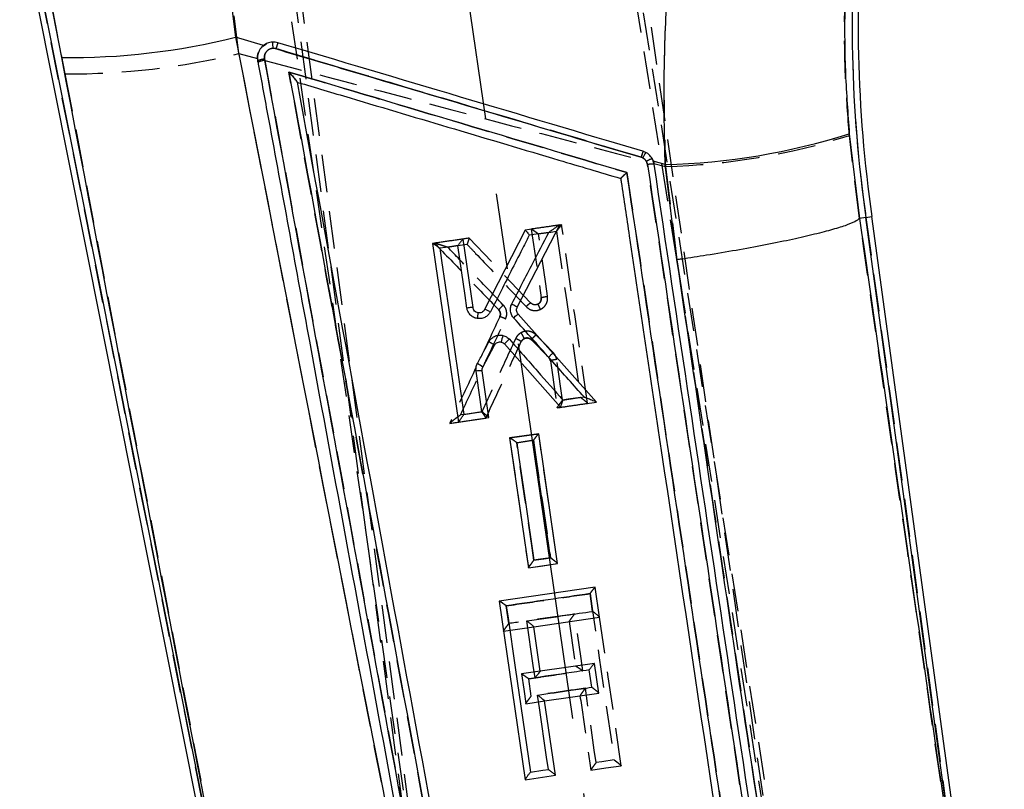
# Model space of a CAD drawing. Extents: x 50 to 498, y 43 to 374.
# Tile 22 of 26: x 91 to 135, y 299 to 333. Entities that reach past the tile are written whole.
import ezdxf

# ---------------------------------------------------------------- set-up
doc = ezdxf.new("R2010")
doc.units = 0
doc.header["$LTSCALE"] = 1.333333
doc.linetypes.add('CENTERX2', pattern=[20.32, 12.7, -2.54, 2.54, -2.54])
doc.linetypes.add('HIDDEN', pattern=[1.905, 1.27, -0.635])
doc.layers.get('0').update_dxf_attribs({"linetype": 'CONTINUOUS'})
doc.layers.add('FORMATO', color=179, linetype='CONTINUOUS')
doc.styles.add('SLDTEXTSTYLE0', font='TXT', dxfattribs={"width": 0.75})
doc.dimstyles.new('SLDDIMSTYLE1', dxfattribs={"dimtxt": 4.666667, "dimasz": 4.402667, "dimexe": 0, "dimexo": 0.0625, "dimgap": 1.166667, "dimtad": 1, "dimdec": 0, "dimrnd": 1e-09, "dimzin": 12, "dimtxsty": 'SLDTEXTSTYLE0', "dimsah": 1, "dimcen": 0.09, "dimazin": 3, "dimtfac": 1, "dimtdec": 0, "dimtofl": 0, "dimtmove": 0, "dimatfit": 3, "dimtolj": 1, "dimtzin": 12})

# ---------------------------------------------------------------- blocks, each defined once
blk = doc.blocks.new('_D_1')
at = {"layer": 'FORMATO'}
for p, q in [((105.887, 374.255), (62.291, 374.255)), ((63.624, 168.284), (63.624, 374.255)), ((99.888, 168.284), (62.291, 168.284))]:
    blk.add_line(p, q, dxfattribs=at)
for points in [[(63.624, 374.255), (62.947, 369.853), (64.301, 369.853)], [(63.624, 168.284), (64.301, 172.687), (62.947, 172.687)]]:
    blk.add_solid(points, dxfattribs=at)
at = {"layer": 'FORMATO', "insert": (57.608, 259.257), "char_height": 4.6667, "attachment_point": 1, "rotation": 90, "style": 'SLDTEXTSTYLE0'}
blk.add_mtext('206', dxfattribs=at)

msp = doc.modelspace()

# ---------------------------------------------------------------- linework, layer by layer
at = {"color": 7, "linetype": 'HIDDEN'}
for p, q in [((127.4271, 276.6114), (113.5553, 364.5643)), ((113.3346, 364.3717), (127.1442, 276.5702)), ((100.7895, 349.8082), (110.8277, 274.2008)), ((101.0475, 349.7905), (111.1107, 274.2419)), ((127.0803, 275.8648), (117.0197, 345.1429)), ((111.3701, 273.5833), (101.3095, 342.8615)), ((100.363, 331.6546), (99.8646, 335.4743)), ((101.7261, 283.1628), (91.5979, 334.0214)), ((91.933, 334.0851), (92.5841, 330.7472)), ((101.4289, 331.9891), (101.5958, 332.0958)), ((100.363, 331.6546), (101.1911, 331.436)), ((101.2154, 331.6459), (101.2417, 331.7117)), ((101.2138, 331.2698), (101.2024, 331.3319)), ((101.5075, 331.4112), (101.5191, 331.3494)), ((101.5191, 331.3494), (110.6406, 281.8206)), ((92.5841, 330.7472), (101.7261, 283.1628)), ((128.109, 324.2831), (127.6557, 327.9925)), ((118.6306, 326.6888), (118.5811, 326.8311)), ((125.0083, 283.8818), (118.6306, 326.6888)), ((118.839, 326.9556), (118.9256, 326.7065)), ((118.9196, 326.7412), (119.4292, 326.6058)), ((119.4292, 326.6058), (119.947, 322.4319)), ((128.1085, 324.2828), (128.109, 324.2831)), ((128.3968, 324.3236), (128.109, 324.2831)), ((128.3968, 324.3236), (133.5493, 286.5273)), ((113.4315, 323.8038), (113.4329, 323.804)), ((113.4315, 323.8038), (113.8772, 320.7365)), ((109.1085, 323.1765), (109.112, 323.177)), ((113.4025, 320.5061), (110.6595, 323.4016)), ((110.6595, 323.4016), (110.6595, 323.4015)), ((111.9755, 320.1918), (111.9754, 320.1919)), ((112.9872, 318.7779), (112.987, 318.7774)), ((113.4375, 318.8554), (114.2122, 318.0633)), ((113.4375, 318.8554), (113.4375, 318.8554)), ((112.2383, 318.6691), (112.2386, 318.6687)), ((114.2878, 317.9104), (114.5919, 315.8179)), ((114.833, 316.1589), (114.5693, 317.9749)), ((114.5919, 315.8174), (114.5919, 315.8179)), ((115.9509, 316.016), (115.9511, 316.0147)), ((112.4677, 314.4677), (112.4661, 314.4675)), ((112.4696, 314.468), (113.7655, 314.6561)), ((114.6092, 308.8499), (114.6095, 308.8485)), ((112.4296, 306.1696), (112.3147, 306.9615)), ((112.19, 305.8288), (113.5476, 306.0259)), ((115.1287, 306.2561), (115.4176, 304.267)), ((113.8369, 304.0375), (113.0003, 303.916)), ((113.431, 302.9274), (113.3186, 303.7024)), ((113.1919, 302.5866), (113.1918, 302.5871)), ((113.1919, 302.5866), (114.0299, 302.7083)), ((117.4521, 299.8136), (117.4523, 299.8125)), ((116.0931, 299.6151), (116.0931, 299.6156))]:
    msp.add_line(p, q, dxfattribs=at)
at = {"color": 7, "linetype": 'CONTINUOUS'}
for p, q in [((99.8359, 335.3408), (100.2093, 332.3893)), ((91.3315, 333.9708), (102.8456, 276.153)), ((91.5979, 334.0214), (101.6323, 283.6336)), ((92.4384, 331.4804), (91.9322, 334.0849)), ((101.4615, 332.0179), (100.2093, 332.3893)), ((101.8905, 331.8907), (102.023, 331.8741)), ((102.9775, 330.3721), (102.9777, 330.371)), ((127.6522, 328.0682), (128.1123, 324.2836)), ((118.3451, 327.018), (118.4156, 326.9896)), ((119.4188, 326.692), (118.8889, 326.8492)), ((118.9256, 326.7065), (118.8889, 326.8492)), ((119.9448, 322.4327), (119.4188, 326.692)), ((128.1123, 324.2836), (128.1118, 324.2832)), ((128.3968, 324.3236), (128.1123, 324.2836)), ((128.3968, 324.3236), (128.6653, 324.3614)), ((133.4976, 286.9064), (128.3968, 324.3236)), ((134.5818, 280.9601), (128.6653, 324.3614)), ((113.1547, 323.7639), (111.3486, 320.2078)), ((112.8061, 320.3124), (114.7057, 323.9893)), ((114.7057, 323.9893), (113.1547, 323.7639)), ((110.3828, 323.3611), (109.0238, 323.1636)), ((109.0238, 323.1636), (110.1828, 315.177)), ((110.828, 320.2937), (110.3828, 323.3611)), ((116.3461, 316.0726), (112.8451, 320.0024)), ((111.2672, 317.6356), (111.7846, 318.6154)), ((112.2386, 318.6687), (114.7324, 315.8381)), ((111.542, 315.3745), (111.2382, 317.4676)), ((114.7324, 315.8381), (116.3461, 316.0726)), ((110.1828, 315.177), (111.542, 315.3745)), ((113.766, 314.6563), (112.4667, 314.4674)), ((112.4667, 314.4674), (113.3095, 308.6597)), ((114.609, 308.8486), (113.766, 314.6563)), ((113.3095, 308.6597), (114.609, 308.8486)), ((116.2925, 307.799), (111.9945, 307.1748)), ((116.488, 306.4529), (116.2925, 307.799)), ((116.1737, 306.7138), (116.0588, 307.5057)), ((111.9945, 307.1748), (113.1543, 299.1883)), ((113.5492, 306.0262), (116.488, 306.4529)), ((113.8379, 304.0376), (113.5492, 306.0262)), ((116.2567, 304.3889), (113.8379, 304.0376)), ((116.4497, 303.0597), (116.2567, 304.3889)), ((116.1349, 303.3204), (116.0225, 304.0954)), ((114.031, 302.7085), (116.4497, 303.0597)), ((114.5135, 299.3857), (114.031, 302.7085)), ((113.1543, 299.1883), (114.5135, 299.3857))]:
    msp.add_line(p, q, dxfattribs=at)
at = {"color": 7, "linetype": 'HIDDEN', "flags": 128}
for points in [[(115.9509, 316.0164), (115.3741, 319.9853), (114.7905, 324.001)], [(113.7539, 323.5912), (114.3078, 323.6717), (114.5588, 323.7081)], [(114.159, 320.8009), (114.0788, 321.3532), (113.7539, 323.5912)], [(114.5588, 323.7081), (114.639, 323.1559), (114.9598, 320.9469), (115.638, 316.2759)], [(109.6926, 323.0014), (110.2465, 323.0819), (110.5609, 323.1275)], [(114.4169, 318.2833), (114.0258, 318.6831), (113.6414, 319.0761)], [(115.638, 316.2759), (115.084, 316.1954), (114.833, 316.1589)], [(111.2151, 315.6334), (110.6611, 315.5529), (110.5504, 315.5369), (110.2663, 315.4956)], [(112.4661, 314.4675), (112.8914, 311.5404), (113.3099, 308.6604)], [(112.7873, 314.2545), (113.3413, 314.3349), (113.5326, 314.3627)], [(113.5326, 314.3627), (113.6128, 313.8104), (113.9335, 311.6013), (114.2953, 309.1092)], [(114.6092, 308.8501), (114.1907, 311.7299), (113.7655, 314.6561)], [(113.55, 309.001), (113.4698, 309.5533), (113.1491, 311.7625), (112.7873, 314.2545)], [(114.2953, 309.1092), (113.7413, 309.0288), (113.55, 309.001)], [(113.3099, 308.6599), (113.9526, 308.7532), (114.6095, 308.8485)], [(116.0587, 307.5057), (116.1388, 306.9534), (116.4593, 304.7444), (117.1369, 300.0732)], [(115.7375, 304.054), (115.6573, 304.6063), (115.3686, 306.5968)], [(117.4521, 299.8139), (116.8757, 303.7831), (116.4882, 306.4513)], [(112.9989, 303.9158), (113.0987, 303.2281), (113.1918, 302.5872)], [(116.3319, 299.9562), (116.2518, 300.5084), (115.9313, 302.7176), (115.8499, 303.279)], [(116.0931, 299.6151), (116.767, 299.7129), (117.4523, 299.8125)], [(117.1369, 300.0732), (116.5829, 299.9926), (116.3319, 299.9562)]]:
    msp.add_lwpolyline(points, dxfattribs=at)
at = {"color": 7, "linetype": 'CONTINUOUS', "flags": 128}
for points in [[(114.2122, 323.6582), (113.6583, 323.5777), (113.3439, 323.5319)], [(110.151, 323.0676), (109.5971, 322.987), (109.3461, 322.9505)], [(109.3461, 322.9505), (109.4262, 322.3981), (109.7465, 320.1887), (110.4238, 315.5179)], [(110.5556, 320.2771), (110.4755, 320.8295), (110.151, 323.0676)], [(111.2288, 315.635), (111.1487, 316.1874), (110.9655, 317.451)], [(114.8466, 316.1612), (115.4006, 316.2417), (115.495, 316.2555), (115.7954, 316.2992)], [(110.4238, 315.5179), (110.9778, 315.5985), (111.2288, 315.635)], [(113.5333, 314.3628), (112.9793, 314.2823), (112.788, 314.2544)], [(114.295, 309.1092), (114.215, 309.6615), (113.8946, 311.8708), (113.5333, 314.3628)], [(112.788, 314.2544), (112.8681, 313.7021), (113.1884, 311.4928), (113.5497, 309.0008)], [(113.5497, 309.0008), (114.1037, 309.0814), (114.295, 309.1092)], [(112.3148, 306.9614), (112.395, 306.409), (112.7155, 304.1996), (113.393, 299.5288)], [(113.6036, 303.7437), (113.5235, 304.2961), (113.2347, 306.2865)], [(114.1981, 299.6459), (114.1179, 300.1982), (113.7975, 302.4076), (113.7161, 302.9688)], [(113.393, 299.5288), (113.9471, 299.6094), (114.1981, 299.6459)]]:
    msp.add_lwpolyline(points, dxfattribs=at)
at = {"color": 7, "linetype": 'CONTINUOUS'}
for centre, radius, start, end in [((187.4139, 332.8926), 59.6359, 174.262786, 188.261361), ((187.4139, 332.8926), 59.3648, 174.262786, 188.262073), ((92.8846, 361.3389), 29.8618, 269.14389, 284.19877), ((99.0089, 331.8381), 2.882, 1.0464, 6.60599), ((116.489, 327.6368), 15.0738, 162.6152, 163.67422), ((101.6369, 330.289), 1.1299, 96.55671, 112.61443), ((118.6987, 356.3175), 29.6343, 271.39234, 287.58584), ((130.4421, 323.4856), 12.6022, 162.46342, 163.72178), ((121.1302, 325.6611), 3.0223, 148.65787, 153.92239), ((118.8303, 325.8341), 0.8776, 83.76352, 103.13774), ((98.213, 321.6535), 12.9499, 351.7972, 352.92884), ((111.1691, 319.3985), 0.829, 58.44401, 77.49643), ((143.3159, 312.0385), 31.9395, 167.3141, 167.86009), ((111.1523, 316.6249), 0.8471, 84.18336, 102.74545), ((110.6698, 316.9639), 0.899, 48.35062, 66.79288)]:
    msp.add_arc(centre, radius, start, end, dxfattribs=at)
at = {"color": 7, "linetype": 'HIDDEN'}
for centre, radius, start, end in [((187.4139, 332.8926), 59.6359, 174.262786, 188.261361), ((115.5826, 327.9041), 14.129, 162.55133, 163.69626), ((92.8211, 362.511), 31.7647, 269.57234, 283.73489), ((101.6377, 330.283), 1.1356, 96.57911, 112.53678), ((101.6469, 330.2338), 1.1229, 96.5353, 112.68297), ((118.6729, 356.1869), 29.5907, 271.4645, 287.67196), ((129.1855, 323.859), 11.2915, 162.349, 163.75713), ((119.165, 325.9513), 1.056, 107.97952, 123.56738), ((118.8301, 325.8346), 0.8772, 83.7457, 103.14467), ((114.1071, 319.4744), 1.2494, 124.32976, 136.29363), ((115.4239, 317.1414), 1.5225, 131.40816, 142.7333), ((114.625, 317.0852), 0.8915, 93.57821, 112.22235)]:
    msp.add_arc(centre, radius, start, end, dxfattribs=at)
at = {"color": 7, "linetype": 'CONTINUOUS'}
for points, knots in [([(119.4188, 326.692), (119.3927, 327.8524), (119.3406, 330.1732), (119.4531, 333.694), (119.6976, 337.2301), (119.9882, 339.5688), (120.1335, 340.7381)], [0, 0, 0, 0, 0.2468887, 0.4937677, 0.7468861, 1, 1, 1, 1]), ([(127.7717, 338.5786), (127.6877, 337.729), (127.5198, 336.0299), (127.4278, 333.4058), (127.4524, 330.7426), (127.5856, 328.9597), (127.6522, 328.0682)], [0, 0, 0, 0, 0.24583225, 0.49167195, 0.74582309, 1, 1, 1, 1]), ([(100.2093, 332.3893), (102.402, 321.1559), (105.5125, 305.2207), (108.6599, 289.2912), (109.5886, 284.591)], [0, 0, 0, 0, 0.7049425, 1, 1, 1, 1]), ([(101.4615, 332.0179), (101.4519, 332.0101), (101.3808, 331.9521), (101.2833, 331.835), (101.237, 331.7075), (101.2179, 331.6549)], [0, 0, 0, 0, 0.0838545, 0.6218102, 1, 1, 1, 1]), ([(102.1038, 332.1407), (102.0254, 332.1557), (101.8685, 332.1858), (101.6402, 332.1354), (101.5177, 332.0549), (101.4615, 332.0179)], [0, 0, 0, 0, 0.3514055, 0.7028, 1, 1, 1, 1]), ([(118.4256, 327.2828), (115.7053, 328.0924), (110.2647, 329.7116), (104.8241, 331.331), (102.1038, 332.1407)], [0, 0, 0, 0, 0.4999999, 1, 1, 1, 1]), ([(101.2179, 331.6549), (101.2026, 331.5758), (101.1816, 331.4681), (101.198, 331.3605), (101.2024, 331.332)], [0, 0, 0, 0, 0.7345276, 1, 1, 1, 1]), ([(101.5079, 331.4115), (101.5041, 331.4608), (101.4968, 331.556), (101.5484, 331.6904), (101.6358, 331.7969), (101.7544, 331.8716), (101.8451, 331.8843), (101.8905, 331.8907)], [0, 0, 0, 0, 0.2123931, 0.4100397, 0.6070138, 0.8035006, 1, 1, 1, 1]), ([(118.4156, 326.9896), (114.0012, 328.2989), (108.4928, 329.9326), (102.9845, 331.5663), (101.8905, 331.8907)], [0, 0, 0, 0, 0.8013985, 1, 1, 1, 1]), ([(102.023, 331.8741), (104.7433, 331.0647), (110.184, 329.4459), (115.6247, 327.8273), (118.3451, 327.018)], [0, 0, 0, 0, 0.5000002, 1, 1, 1, 1]), ([(101.6323, 283.6336), (100.7276, 288.3401), (97.6618, 304.2897), (94.5981, 320.2381), (92.4384, 331.4804)], [0, 0, 0, 0, 0.295086, 1, 1, 1, 1]), ([(101.2024, 331.332), (101.2391, 331.1329), (101.4223, 330.1378), (102.1921, 325.958), (105.2001, 309.6278), (108.065, 294.0927), (110.3426, 281.7424)], [0, 0, 0, 0, 0.0120414, 0.0602071, 0.2528704, 1, 1, 1, 1]), ([(110.6406, 281.8207), (109.1177, 290.0862), (106.0721, 306.6171), (103.0293, 323.1467), (101.5079, 331.4115)], [0, 0, 0, 0, 0.5000018, 1, 1, 1, 1]), ([(102.5945, 330.8287), (104.0824, 322.746), (107.0254, 306.7588), (109.971, 290.7706), (111.4274, 282.8656)], [0, 0, 0, 0, 0.5055711, 1, 1, 1, 1]), ([(102.5945, 330.8287), (102.5953, 330.8278), (102.6477, 330.7695), (102.7475, 330.657), (102.8669, 330.5178), (102.9385, 330.4295), (102.9711, 330.386), (102.9755, 330.3764), (102.9775, 330.3721)], [0, 0, 0, 0, 0.00532025, 0.33558715, 0.64051069, 0.80901092, 0.9156971, 1, 1, 1, 1]), ([(117.7102, 326.3314), (115.2399, 327.0664), (110.2013, 328.5654), (105.1628, 330.0645), (102.5945, 330.8287)], [0, 0, 0, 0, 0.4902756, 1, 1, 1, 1]), ([(111.7281, 282.8972), (110.26, 290.8573), (107.3413, 306.6822), (104.4264, 322.5065), (102.9777, 330.371)], [0, 0, 0, 0, 0.5030114, 1, 1, 1, 1]), ([(102.9777, 330.371), (102.9834, 330.3693), (103.7674, 330.1359), (107.6644, 328.9762), (112.4765, 327.5439), (116.5104, 326.3434), (117.4313, 326.0693)], [0, 0, 0, 0, 0.0011842, 0.1627191, 0.8088574, 1, 1, 1, 1]), ([(118.8889, 326.8492), (118.8538, 326.921), (118.7834, 327.0646), (118.6113, 327.2117), (118.4812, 327.2615), (118.4256, 327.2828)], [0, 0, 0, 0, 0.3641122, 0.7282758, 1, 1, 1, 1]), ([(118.4156, 326.9896), (118.4466, 326.9702), (118.5165, 326.9266), (118.5971, 326.8219), (118.6196, 326.7331), (118.6308, 326.6888)], [0, 0, 0, 0, 0.2857304, 0.6428761, 1, 1, 1, 1]), ([(118.6308, 326.6888), (119.6934, 319.5535), (121.8187, 305.2831), (123.9451, 291.0157), (125.0083, 283.8821)], [0, 0, 0, 0, 0.5000073, 1, 1, 1, 1]), ([(125.3109, 283.8999), (124.246, 291.0334), (122.1161, 305.3006), (119.9891, 319.5712), (118.9256, 326.7065)], [0, 0, 0, 0, 0.4999991, 1, 1, 1, 1]), ([(117.7102, 326.3314), (117.7092, 326.3306), (117.703, 326.3252), (117.6652, 326.2926), (117.6012, 326.236), (117.5265, 326.1679), (117.4727, 326.1165), (117.439, 326.0818), (117.4337, 326.0733), (117.4313, 326.0693)], [0, 0, 0, 0, 0.0071043, 0.0478059, 0.2878342, 0.4954391, 0.6767389, 0.8489867, 1, 1, 1, 1]), ([(123.9188, 284.6589), (122.8898, 291.5631), (120.8196, 305.4527), (118.7507, 319.3448), (117.7102, 326.3314)], [0, 0, 0, 0, 0.4970737, 1, 1, 1, 1]), ([(117.4313, 326.0693), (117.4392, 326.0164), (117.5663, 325.1631), (118.1705, 321.1089), (120.2238, 307.3336), (122.1601, 294.3606), (123.6187, 284.588)], [0, 0, 0, 0, 0.00383, 0.0617, 0.2931803, 1, 1, 1, 1]), ([(128.1118, 324.2832), (128.0554, 324.2357), (127.9426, 324.1408), (127.4932, 323.9622), (126.8463, 323.7626), (126.0075, 323.5456), (124.9988, 323.3175), (123.8535, 323.0849), (122.5997, 322.8544), (121.3495, 322.6449), (120.4545, 322.5071), (120.0115, 322.4425), (119.9448, 322.4327)], [0, 0, 0, 0, 0.1113324, 0.2226646, 0.3339968, 0.445329, 0.5566619, 0.6679948, 0.7793286, 0.8906623, 0.9835505, 1, 1, 1, 1]), ([(128.1118, 324.2832), (129.0836, 317.5346), (130.8778, 305.0744), (132.6742, 292.6168), (133.4976, 286.9064)], [0, 0, 0, 0, 0.5416067, 1, 1, 1, 1]), ([(112.562, 320.4647), (112.875, 321.0705), (113.4251, 322.135), (113.9751, 323.1995), (114.2122, 323.6582)], [0, 0, 0, 0, 0.5690287, 1, 1, 1, 1]), ([(113.1554, 323.764), (113.1593, 323.7618), (113.1671, 323.7575), (113.1998, 323.7206), (113.2451, 323.6645), (113.2948, 323.5991), (113.3291, 323.5524), (113.3431, 323.5329), (113.3439, 323.5319)], [0, 0, 0, 0, 0.1980872, 0.3957363, 0.604624, 0.8368912, 0.9916425, 1, 1, 1, 1]), ([(114.7037, 323.989), (114.6997, 323.9874), (114.6901, 323.9836), (114.6416, 323.9539), (114.5308, 323.8809), (114.3786, 323.7759), (114.2594, 323.6918), (114.2132, 323.6589), (114.2122, 323.6582)], [0, 0, 0, 0, 0.07638129, 0.1813299, 0.36951344, 0.7562241, 0.99469813, 1, 1, 1, 1]), ([(109.0255, 323.1638), (109.0308, 323.1624), (109.0415, 323.1595), (109.0892, 323.1311), (109.1692, 323.0783), (109.2614, 323.0129), (109.3247, 322.9664), (109.3452, 322.9512), (109.3461, 322.9505)], [0, 0, 0, 0, 0.1541916, 0.3074238, 0.535881, 0.8493764, 0.9934298, 1, 1, 1, 1]), ([(110.3825, 323.361), (110.3793, 323.3584), (110.3729, 323.353), (110.3396, 323.3129), (110.282, 323.2401), (110.214, 323.1514), (110.167, 323.0889), (110.1517, 323.0685), (110.151, 323.0676)], [0, 0, 0, 0, 0.1538159, 0.3066686, 0.5351395, 0.8494223, 0.9934458, 1, 1, 1, 1]), ([(113.3439, 323.5319), (113.2596, 323.3661), (112.8385, 322.537), (112.2582, 321.3947), (111.7621, 320.4181), (111.6029, 320.1049)], [0, 0, 0, 0, 0.1451638, 0.7258172, 1, 1, 1, 1]), ([(125.5104, 285.0907), (124.65, 290.8009), (122.7751, 303.244), (120.9386, 315.6954), (119.9448, 322.4327)], [0, 0, 0, 0, 0.4589034, 1, 1, 1, 1]), ([(110.828, 320.2937), (110.8236, 320.296), (110.8147, 320.3007), (110.7518, 320.299), (110.6623, 320.2914), (110.5912, 320.2819), (110.5556, 320.2771)], [0, 0, 0, 0, 0.2499995, 0.4999978, 0.749999, 1, 1, 1, 1]), ([(111.0304, 319.8058), (110.9692, 319.8205), (110.8469, 319.8499), (110.6959, 319.9677), (110.5928, 320.1152), (110.5672, 320.2267), (110.5556, 320.2771)], [0, 0, 0, 0, 0.26120553, 0.52239513, 0.78371564, 1, 1, 1, 1]), ([(111.0644, 320.0593), (111.0339, 320.0667), (110.9729, 320.0813), (110.8977, 320.14), (110.8465, 320.2134), (110.8338, 320.2687), (110.828, 320.2937)], [0, 0, 0, 0, 0.2616522, 0.5233044, 0.7848469, 1, 1, 1, 1]), ([(111.6029, 320.1049), (111.5813, 320.0687), (111.5278, 319.9788), (111.3965, 319.8709), (111.2193, 319.7984), (111.0934, 319.8034), (111.0304, 319.8058)], [0, 0, 0, 0, 0.18396823, 0.455942, 0.72748388, 1, 1, 1, 1]), ([(111.3486, 320.2078), (111.3318, 320.1815), (111.2982, 320.1289), (111.2182, 320.0771), (111.1369, 320.0543), (111.0851, 320.0579), (111.0644, 320.0593)], [0, 0, 0, 0, 0.2727769, 0.5455896, 0.8182994, 1, 1, 1, 1]), ([(112.6406, 319.8404), (112.6238, 319.8611), (112.5675, 319.9304), (112.5159, 320.0519), (112.4933, 320.2151), (112.5105, 320.3508), (112.5491, 320.4363), (112.562, 320.4647)], [0, 0, 0, 0, 0.1200181, 0.4004828, 0.5782693, 0.8598561, 1, 1, 1, 1]), ([(112.562, 320.4647), (112.595, 320.4473), (112.6611, 320.4126), (112.7431, 320.3642), (112.7988, 320.3267), (112.8036, 320.3172), (112.8061, 320.3124)], [0, 0, 0, 0, 0.2500016, 0.5000003, 0.7500027, 1, 1, 1, 1]), ([(112.8451, 320.0024), (112.8268, 320.0277), (112.79, 320.0785), (112.7711, 320.1721), (112.7794, 320.2526), (112.7991, 320.2967), (112.8061, 320.3124)], [0, 0, 0, 0, 0.2812627, 0.5624998, 0.8444068, 1, 1, 1, 1]), ([(112.6406, 319.8404), (112.6668, 319.8632), (112.7191, 319.9088), (112.7853, 319.963), (112.8328, 319.9989), (112.841, 320.0012), (112.8451, 320.0024)], [0, 0, 0, 0, 0.250003, 0.5000062, 0.750004, 1, 1, 1, 1]), ([(115.7954, 316.2992), (115.3304, 316.8211), (114.2789, 318.0014), (113.2272, 319.1819), (112.6406, 319.8404)], [0, 0, 0, 0, 0.4421509, 1, 1, 1, 1]), ([(111.024, 317.7901), (111.1109, 317.9546), (111.2836, 318.2815), (111.4563, 318.6085), (111.5421, 318.7709)], [0, 0, 0, 0, 0.5031242, 1, 1, 1, 1]), ([(111.5421, 318.7709), (111.5713, 318.8159), (111.6347, 318.9136), (111.785, 319.0182), (111.9607, 319.0706), (112.0881, 319.0669), (112.1494, 319.054), (112.1561, 319.0526)], [0, 0, 0, 0, 0.22185905, 0.48120604, 0.74017869, 0.9716297, 1, 1, 1, 1]), ([(111.5421, 318.7709), (111.5533, 318.7649), (111.5736, 318.754), (111.6206, 318.7281), (111.6805, 318.6936), (111.7407, 318.6555), (111.78, 318.6266), (111.7831, 318.6191), (111.7846, 318.6154)], [0, 0, 0, 0, 0.0856963, 0.1550764, 0.366313, 0.5775454, 0.7887753, 1, 1, 1, 1]), ([(111.7846, 318.6154), (111.8022, 318.6415), (111.8373, 318.6938), (111.9192, 318.7441), (112.0072, 318.7667), (112.0645, 318.7589), (112.0907, 318.7554)], [0, 0, 0, 0, 0.2605839, 0.5212104, 0.7817011, 1, 1, 1, 1]), ([(112.0907, 318.7554), (112.121, 318.7458), (112.1771, 318.7281), (112.2192, 318.6874), (112.2386, 318.6687)], [0, 0, 0, 0, 0.5401887, 1, 1, 1, 1]), ([(112.1561, 319.0526), (112.2167, 319.0335), (112.3291, 318.9981), (112.4134, 318.9165), (112.4523, 318.8789)], [0, 0, 0, 0, 0.53931537, 1, 1, 1, 1]), ([(112.4523, 318.8789), (112.4419, 318.8697), (112.4216, 318.8518), (112.3786, 318.813), (112.3259, 318.7642), (112.2751, 318.7144), (112.2419, 318.679), (112.2395, 318.6724), (112.2383, 318.6691)], [0, 0, 0, 0, 0.0910278, 0.1776041, 0.3831997, 0.588802, 0.7944059, 1, 1, 1, 1]), ([(112.4523, 318.8789), (112.8718, 318.4028), (113.6699, 317.4968), (114.468, 316.5909), (114.8466, 316.1612)], [0, 0, 0, 0, 0.5256199, 1, 1, 1, 1]), ([(110.9655, 317.451), (110.9617, 317.5054), (110.9536, 317.6229), (110.9994, 317.7316), (111.024, 317.7901)], [0, 0, 0, 0, 0.4628057, 1, 1, 1, 1]), ([(111.2382, 317.4676), (111.2364, 317.4989), (111.2331, 317.5573), (111.2564, 317.6108), (111.2672, 317.6356)], [0, 0, 0, 0, 0.5371456, 1, 1, 1, 1]), ([(114.8466, 316.1612), (114.8462, 316.16), (114.8433, 316.1522), (114.8279, 316.1104), (114.8017, 316.0385), (114.7712, 315.9535), (114.7489, 315.8901), (114.7344, 315.8473), (114.7331, 315.8412), (114.7324, 315.8381)], [0, 0, 0, 0, 0.00747758, 0.05128126, 0.27445883, 0.47363145, 0.65331999, 0.82654225, 1, 1, 1, 1]), ([(115.7954, 316.2992), (115.7965, 316.2987), (115.8562, 316.277), (115.992, 316.2265), (116.1619, 316.1602), (116.278, 316.1107), (116.3296, 316.0859), (116.3393, 316.0787), (116.3435, 316.0756)], [0, 0, 0, 0, 0.0053611, 0.2791717, 0.6367366, 0.8172301, 0.9218719, 1, 1, 1, 1]), ([(111.5417, 315.3761), (111.539, 315.3806), (111.5336, 315.3895), (111.4948, 315.4253), (111.4255, 315.4837), (111.3313, 315.5579), (111.2605, 315.6114), (111.2297, 315.6343), (111.2288, 315.635)], [0, 0, 0, 0, 0.1444305, 0.2881017, 0.494569, 0.7804552, 0.9936251, 1, 1, 1, 1]), ([(110.1828, 315.1774), (110.1842, 315.1809), (110.1871, 315.188), (110.2132, 315.2277), (110.2609, 315.296), (110.3341, 315.3972), (110.3928, 315.4766), (110.4231, 315.517), (110.4238, 315.5179)], [0, 0, 0, 0, 0.1358707, 0.2711848, 0.4583474, 0.7183446, 0.993814, 1, 1, 1, 1]), ([(112.788, 314.2544), (112.7871, 314.2551), (112.7667, 314.2702), (112.7036, 314.3166), (112.6115, 314.382), (112.5317, 314.4349), (112.4841, 314.4633), (112.4736, 314.4662), (112.4683, 314.4677)], [0, 0, 0, 0, 0.0065717, 0.1496396, 0.4635608, 0.6923383, 0.8456821, 1, 1, 1, 1]), ([(113.5333, 314.3628), (113.5339, 314.3637), (113.5491, 314.384), (113.5961, 314.4464), (113.6641, 314.5351), (113.7221, 314.608), (113.7558, 314.6481), (113.7623, 314.6535), (113.7656, 314.6562)], [0, 0, 0, 0, 0.0065565, 0.1495217, 0.4641713, 0.6929884, 0.8460139, 1, 1, 1, 1]), ([(114.6088, 308.8501), (114.606, 308.8545), (114.6006, 308.8633), (114.562, 308.8989), (114.4928, 308.957), (114.3984, 309.0314), (114.3272, 309.0853), (114.2959, 309.1085), (114.295, 309.1092)], [0, 0, 0, 0, 0.1439723, 0.2872006, 0.4926571, 0.7772292, 0.9936325, 1, 1, 1, 1]), ([(113.3094, 308.6602), (113.3109, 308.6638), (113.3137, 308.671), (113.3399, 308.7111), (113.3877, 308.7798), (113.4607, 308.881), (113.5191, 308.9599), (113.549, 308.9999), (113.5497, 309.0008)], [0, 0, 0, 0, 0.1362606, 0.2719568, 0.4600126, 0.7212723, 0.9937946, 1, 1, 1, 1]), ([(116.0588, 307.5057), (116.0595, 307.5066), (116.0746, 307.5267), (116.1216, 307.589), (116.1896, 307.6776), (116.2479, 307.7506), (116.2819, 307.7908), (116.2886, 307.7962), (116.292, 307.7989)], [0, 0, 0, 0, 0.0065603, 0.1485159, 0.4635003, 0.6926435, 0.8458347, 1, 1, 1, 1]), ([(116.0588, 307.5057), (115.4329, 307.4147), (114.1849, 307.2332), (112.9369, 307.0518), (112.3148, 306.9614)], [0, 0, 0, 0, 0.5015881, 1, 1, 1, 1]), ([(112.3148, 306.9614), (112.3139, 306.9621), (112.2934, 306.9774), (112.2302, 307.0239), (112.1381, 307.0893), (112.0586, 307.1422), (112.0114, 307.1706), (112.0012, 307.1736), (111.996, 307.1751)], [0, 0, 0, 0, 0.0065667, 0.150804, 0.4643442, 0.6927446, 0.8458903, 1, 1, 1, 1]), ([(113.2347, 306.2865), (113.8147, 306.3708), (114.7943, 306.5133), (115.774, 306.6557), (116.1737, 306.7138)], [0, 0, 0, 0, 0.5919498, 1, 1, 1, 1]), ([(116.4877, 306.4545), (116.485, 306.4589), (116.4796, 306.4676), (116.441, 306.5033), (116.3719, 306.5613), (116.2774, 306.6357), (116.2061, 306.6897), (116.1746, 306.7131), (116.1737, 306.7138)], [0, 0, 0, 0, 0.143806, 0.2868689, 0.4919718, 0.7760979, 0.9936358, 1, 1, 1, 1]), ([(113.5489, 306.0277), (113.5462, 306.032), (113.5409, 306.0406), (113.5023, 306.076), (113.4333, 306.1339), (113.3387, 306.2083), (113.2673, 306.2624), (113.2356, 306.2859), (113.2347, 306.2865)], [0, 0, 0, 0, 0.1436621, 0.2865804, 0.4913691, 0.7750824, 0.9936388, 1, 1, 1, 1]), ([(116.2561, 304.3888), (116.2527, 304.3861), (116.2459, 304.3807), (116.2118, 304.3404), (116.1534, 304.2674), (116.0853, 304.1788), (116.0383, 304.1165), (116.0232, 304.0963), (116.0225, 304.0954)], [0, 0, 0, 0, 0.1541275, 0.3072807, 0.5363163, 0.8511365, 0.9934295, 1, 1, 1, 1]), ([(116.0225, 304.0954), (115.8378, 304.0685), (115.0315, 303.9513), (114.2252, 303.8341), (113.6036, 303.7437)], [0, 0, 0, 0, 0.2290536, 1, 1, 1, 1]), ([(113.8374, 304.0375), (113.834, 304.0348), (113.8272, 304.0294), (113.7932, 303.9892), (113.735, 303.9164), (113.6667, 303.8276), (113.6196, 303.7651), (113.6043, 303.7446), (113.6036, 303.7437)], [0, 0, 0, 0, 0.1538797, 0.3067941, 0.5352554, 0.8493898, 0.9934465, 1, 1, 1, 1]), ([(113.7161, 302.9688), (114.2095, 303.0405), (115.0158, 303.1577), (115.822, 303.2749), (116.1349, 303.3204)], [0, 0, 0, 0, 0.6119574, 1, 1, 1, 1]), ([(116.4495, 303.0612), (116.4468, 303.0656), (116.4414, 303.0742), (116.4029, 303.1096), (116.3339, 303.1674), (116.2392, 303.2419), (116.1676, 303.2961), (116.1358, 303.3198), (116.1349, 303.3204)], [0, 0, 0, 0, 0.1434701, 0.2862082, 0.4905689, 0.7737304, 0.9936423, 1, 1, 1, 1]), ([(113.7161, 302.9688), (113.7169, 302.9681), (113.7489, 302.9443), (113.8206, 302.8901), (113.9154, 302.8156), (113.9843, 302.758), (114.0227, 302.7227), (114.0281, 302.7142), (114.0307, 302.7099)], [0, 0, 0, 0, 0.00635513, 0.22707545, 0.50991106, 0.71401784, 0.85664256, 1, 1, 1, 1]), ([(113.393, 299.5288), (113.3924, 299.5279), (113.3632, 299.4889), (113.3053, 299.4108), (113.2328, 299.31), (113.1848, 299.2406), (113.1585, 299.2001), (113.1557, 299.1926), (113.1542, 299.1888)], [0, 0, 0, 0, 0.0062228, 0.2726155, 0.5364632, 0.7264012, 0.8629069, 1, 1, 1, 1]), ([(114.1981, 299.6459), (114.199, 299.6452), (114.2313, 299.6212), (114.3033, 299.5667), (114.3982, 299.4921), (114.4669, 299.4347), (114.5053, 299.3997), (114.5106, 299.3913), (114.5133, 299.3871)], [0, 0, 0, 0, 0.0063488, 0.2293667, 0.5112664, 0.7146523, 0.8569641, 1, 1, 1, 1])]:
    msp.add_open_spline(points, degree=3, knots=knots, dxfattribs=at)
at = {"color": 7, "linetype": 'HIDDEN'}
for points, knots in [([(120.0462, 340.472), (119.9146, 339.3454), (119.6513, 337.0922), (119.4298, 333.6314), (119.3333, 330.1275), (119.3972, 327.7797), (119.4292, 326.6058)], [0, 0, 0, 0, 0.246887, 0.4937778, 0.7468828, 1, 1, 1, 1]), ([(127.6557, 327.9925), (127.5905, 328.8422), (127.4603, 330.5415), (127.4237, 333.1358), (127.5011, 335.7505), (127.6646, 337.481), (127.7464, 338.3463)], [0, 0, 0, 0, 0.246009, 0.4920001, 0.7460037, 1, 1, 1, 1]), ([(109.6862, 284.1188), (109.5268, 284.9243), (106.3927, 300.7655), (103.2992, 316.613), (100.363, 331.6546)], [0, 0, 0, 0, 0.0508467, 1, 1, 1, 1]), ([(101.1911, 331.436), (101.1911, 331.4689), (101.1912, 331.5398), (101.207, 331.6089), (101.2154, 331.6459)], [0, 0, 0, 0, 0.4646102, 1, 1, 1, 1]), ([(102.0218, 331.8705), (101.975, 331.8794), (101.883, 331.8969), (101.7452, 331.8626), (101.6279, 331.7889), (101.5428, 331.6798), (101.4958, 331.548), (101.5036, 331.4568), (101.5075, 331.4112)], [0, 0, 0, 0, 0.1719478, 0.33745204, 0.50311568, 0.66881514, 0.83438198, 1, 1, 1, 1]), ([(118.3447, 327.0173), (115.6242, 327.8262), (110.1832, 329.4438), (104.7423, 331.0616), (102.0218, 331.8705)], [0, 0, 0, 0, 0.4999998, 1, 1, 1, 1]), ([(101.5191, 331.3494), (103.6361, 330.7901), (109.3243, 329.2874), (115.0109, 327.7785), (118.5811, 326.8311)], [0, 0, 0, 0, 0.3721709, 1, 1, 1, 1]), ([(111.4273, 282.8657), (109.9709, 290.7707), (107.0253, 306.7589), (104.0822, 322.7461), (102.5943, 330.8287)], [0, 0, 0, 0, 0.4944268, 1, 1, 1, 1]), ([(102.9775, 330.3721), (102.9756, 330.3763), (102.9711, 330.3859), (102.9386, 330.4293), (102.8671, 330.5173), (102.7477, 330.6566), (102.6477, 330.7693), (102.5951, 330.8278), (102.5943, 330.8287)], [0, 0, 0, 0, 0.0842081, 0.1906952, 0.3587691, 0.6628316, 0.9946812, 1, 1, 1, 1]), ([(102.5943, 330.8287), (105.1626, 330.0646), (110.2012, 328.5654), (115.2397, 327.0664), (117.71, 326.3315)], [0, 0, 0, 0, 0.5097399, 1, 1, 1, 1]), ([(118.5811, 326.8311), (118.5749, 326.8412), (118.545, 326.8896), (118.4715, 326.9657), (118.387, 327.0001), (118.3447, 327.0173)], [0, 0, 0, 0, 0.1158361, 0.557609, 1, 1, 1, 1]), ([(118.8442, 326.9266), (118.8687, 326.8833), (118.902, 326.8244), (118.9159, 326.7587), (118.9196, 326.7412)], [0, 0, 0, 0, 0.7343753, 1, 1, 1, 1]), ([(117.71, 326.3315), (117.709, 326.3307), (117.7028, 326.3253), (117.6652, 326.2927), (117.6012, 326.2362), (117.5265, 326.1681), (117.4727, 326.1167), (117.4389, 326.0818), (117.4337, 326.0733), (117.4313, 326.0693)], [0, 0, 0, 0, 0.0070828, 0.0470869, 0.2872304, 0.4948975, 0.6762648, 0.8485521, 1, 1, 1, 1]), ([(117.71, 326.3315), (118.7505, 319.3448), (120.8194, 305.4528), (122.8897, 291.5631), (123.9188, 284.6589)], [0, 0, 0, 0, 0.5029265, 1, 1, 1, 1]), ([(114.7902, 324.001), (114.5612, 323.9678), (114.1089, 323.9021), (113.6566, 323.8365), (113.4332, 323.8041)], [0, 0, 0, 0, 0.5062735, 1, 1, 1, 1]), ([(114.7902, 324.001), (114.7869, 323.9983), (114.7805, 323.9929), (114.747, 323.9528), (114.6892, 323.8798), (114.6214, 323.7913), (114.5745, 323.7291), (114.5595, 323.709), (114.5588, 323.7081)], [0, 0, 0, 0, 0.1542222, 0.3074613, 0.5367771, 0.8520411, 0.9934142, 1, 1, 1, 1]), ([(133.5493, 286.5273), (132.6927, 292.4675), (130.878, 305.0512), (129.0654, 317.6377), (128.1085, 324.2828)], [0, 0, 0, 0, 0.4720474, 1, 1, 1, 1]), ([(113.4332, 323.8041), (113.4387, 323.8026), (113.4494, 323.7998), (113.4975, 323.7714), (113.5777, 323.7185), (113.6699, 323.6532), (113.7328, 323.6069), (113.753, 323.5919), (113.7539, 323.5912)], [0, 0, 0, 0, 0.1545456, 0.3081199, 0.5374163, 0.8519592, 0.9934244, 1, 1, 1, 1]), ([(109.1085, 323.1765), (109.5898, 322.6754), (110.5455, 321.6805), (111.5011, 320.6856), (111.9755, 320.1918)], [0, 0, 0, 0, 0.5036343, 1, 1, 1, 1]), ([(110.6595, 323.4015), (110.3985, 323.3637), (109.8828, 323.2888), (109.3671, 323.214), (109.1125, 323.1771)], [0, 0, 0, 0, 0.50614189, 1, 1, 1, 1]), ([(109.1125, 323.1771), (109.1178, 323.1768), (109.1303, 323.1762), (109.1885, 323.1621), (109.319, 323.1246), (109.4973, 323.0674), (109.6365, 323.0207), (109.6914, 323.0018), (109.6926, 323.0014)], [0, 0, 0, 0, 0.0763766, 0.1810055, 0.367852, 0.7506834, 0.9946928, 1, 1, 1, 1]), ([(110.6595, 323.4015), (110.6581, 323.3986), (110.6553, 323.3927), (110.6391, 323.3488), (110.6154, 323.2828), (110.5883, 323.2062), (110.5693, 323.1515), (110.5613, 323.1287), (110.5609, 323.1275)], [0, 0, 0, 0, 0.19774418, 0.39504614, 0.60362271, 0.83569673, 0.99167466, 1, 1, 1, 1]), ([(110.5609, 323.1275), (110.6891, 322.9922), (111.3302, 322.3155), (112.2112, 321.3855), (112.964, 320.5909), (113.204, 320.3377)], [0, 0, 0, 0, 0.1455306, 0.7276447, 1, 1, 1, 1]), ([(112.1823, 320.4095), (111.7079, 320.9034), (110.878, 321.7674), (110.0481, 322.6313), (109.6926, 323.0014)], [0, 0, 0, 0, 0.5716442, 1, 1, 1, 1]), ([(119.947, 322.4319), (120.9249, 315.7981), (122.779, 303.2205), (124.6719, 290.6512), (125.5663, 284.7114)], [0, 0, 0, 0, 0.5274351, 1, 1, 1, 1]), ([(113.7172, 320.4446), (113.7172, 320.4446), (113.6969, 320.439), (113.649, 320.4177), (113.5641, 320.4187), (113.4723, 320.4438), (113.4274, 320.4881), (113.4025, 320.5061), (113.4025, 320.5061)], [0, 0, 0, 0, 0.0001651, 0.1855785, 0.4571492, 0.7285162, 0.9998506, 1, 1, 1, 1]), ([(113.8772, 320.7365), (113.8772, 320.7365), (113.8777, 320.7326), (113.882, 320.698), (113.8774, 320.6305), (113.8377, 320.539), (113.7784, 320.4761), (113.7313, 320.4522), (113.7172, 320.4446), (113.7172, 320.4446)], [0, 0, 0, 0, 0.0001692, 0.0328348, 0.2958777, 0.5590762, 0.8654411, 0.9998251, 1, 1, 1, 1]), ([(113.7172, 320.4446), (113.7445, 320.4604), (113.799, 320.492), (113.8545, 320.5701), (113.8824, 320.6549), (113.8788, 320.7114), (113.8772, 320.7365)], [0, 0, 0, 0, 0.2629284, 0.5258239, 0.7887075, 1, 1, 1, 1]), ([(113.8376, 320.2138), (113.8662, 320.2287), (113.9599, 320.2773), (114.0796, 320.4031), (114.1594, 320.5875), (114.1692, 320.7233), (114.16, 320.7931), (114.159, 320.8009)], [0, 0, 0, 0, 0.1351968, 0.4414251, 0.7042217, 0.9670007, 1, 1, 1, 1]), ([(113.8772, 320.7365), (113.881, 320.7402), (113.8888, 320.7476), (113.9541, 320.7649), (114.0479, 320.7839), (114.122, 320.7952), (114.159, 320.8009)], [0, 0, 0, 0, 0.25000267, 0.49999973, 0.7500009, 1, 1, 1, 1]), ([(112.1823, 320.4095), (112.168, 320.3959), (112.1482, 320.3769), (112.1069, 320.3367), (112.0598, 320.2897), (112.0108, 320.2382), (111.9788, 320.2018), (111.9766, 320.1952), (111.9754, 320.1919)], [0, 0, 0, 0, 0.1289781, 0.1786367, 0.3839821, 0.589323, 0.7946563, 1, 1, 1, 1]), ([(111.9754, 320.1919), (111.9754, 320.1919), (111.9755, 320.1918), (111.9755, 320.1918), (111.9755, 320.1918)], [0, 0, 0, 0, 0.2532778, 1, 1, 1, 1]), ([(111.9755, 320.1918), (111.9755, 320.1918), (111.9783, 320.1888), (112.0024, 320.1629), (112.0375, 320.1046), (112.0575, 320.0106), (112.0477, 319.9343), (112.0306, 319.8938), (112.0262, 319.8834), (112.0262, 319.8834)], [0, 0, 0, 0, 0.0001825, 0.0373811, 0.3186041, 0.6004638, 0.8976367, 0.9998039, 1, 1, 1, 1]), ([(112.0262, 319.8834), (112.0367, 319.9131), (112.0575, 319.9723), (112.0489, 320.0677), (112.0178, 320.1423), (111.9865, 320.1789), (111.9755, 320.1918)], [0, 0, 0, 0, 0.2824145, 0.56483828, 0.8469182, 1, 1, 1, 1]), ([(112.2844, 319.7887), (112.2932, 319.8097), (112.3277, 319.8912), (112.3474, 320.0449), (112.3072, 320.2343), (112.2364, 320.3512), (112.1881, 320.4033), (112.1823, 320.4095)], [0, 0, 0, 0, 0.1025827, 0.3988525, 0.6803059, 0.9617705, 1, 1, 1, 1]), ([(113.204, 320.3377), (113.2513, 320.2966), (113.3459, 320.2144), (113.5291, 320.1602), (113.6994, 320.1621), (113.7976, 320.1989), (113.8376, 320.2138)], [0, 0, 0, 0, 0.2714737, 0.5429538, 0.8143669, 1, 1, 1, 1]), ([(113.7172, 320.4446), (113.7199, 320.4424), (113.7254, 320.4381), (113.7493, 320.396), (113.7785, 320.3386), (113.809, 320.2756), (113.8279, 320.2347), (113.8376, 320.2138)], [0, 0, 0, 0, 0.22492482, 0.44983986, 0.67478466, 0.83411624, 1, 1, 1, 1]), ([(112.0262, 319.8834), (111.6499, 319.0827), (110.9041, 317.4957), (110.1581, 315.9083), (109.7884, 315.1218)], [0, 0, 0, 0, 0.5045034, 1, 1, 1, 1]), ([(110.2663, 315.4956), (110.5625, 316.1257), (111.2353, 317.5569), (111.9079, 318.9878), (112.2844, 319.7887)], [0, 0, 0, 0, 0.4403107, 1, 1, 1, 1]), ([(112.2844, 319.7887), (112.2515, 319.8037), (112.1858, 319.8335), (112.1017, 319.8669), (112.0413, 319.8866), (112.0312, 319.8845), (112.0262, 319.8834)], [0, 0, 0, 0, 0.24999503, 0.499994, 0.74999829, 1, 1, 1, 1]), ([(112.9728, 319.1714), (112.9226, 319.1371), (112.8392, 319.08), (112.7704, 318.9844), (112.7453, 318.9348), (112.7381, 318.9205)], [0, 0, 0, 0, 0.5198007, 0.8624761, 1, 1, 1, 1]), ([(113.6414, 319.0761), (113.6005, 319.1111), (113.5119, 319.1867), (113.3818, 319.2293), (113.2416, 319.2463), (113.113, 319.2366), (113.0145, 319.1908), (112.9728, 319.1714)], [0, 0, 0, 0, 0.222167, 0.4809699, 0.5505446, 0.8096526, 1, 1, 1, 1]), ([(112.9728, 319.1714), (112.9821, 319.1547), (113.0007, 319.1212), (113.0272, 319.0719), (113.0512, 319.0257), (113.0718, 318.9846), (113.0881, 318.9503), (113.0992, 318.9244), (113.1053, 318.9071), (113.1046, 318.9041), (113.1042, 318.9026)], [0, 0, 0, 0, 0.12499665, 0.24999153, 0.37499406, 0.49999428, 0.62499887, 0.75000233, 0.87499701, 1, 1, 1, 1]), ([(112.7381, 318.9205), (112.4702, 318.3423), (111.9625, 317.2466), (111.4548, 316.1509), (111.2151, 315.6334)], [0, 0, 0, 0, 0.5277657, 1, 1, 1, 1]), ([(111.4017, 315.3549), (111.6627, 315.9179), (112.1914, 317.0587), (112.7184, 318.2004), (112.9872, 318.7777), (112.9872, 318.7779)], [0, 0, 0, 0, 0.4934994, 0.9998736, 1, 1, 1, 1]), ([(112.7381, 318.9205), (112.7507, 318.9146), (112.7713, 318.905), (112.8191, 318.8817), (112.8794, 318.8509), (112.9415, 318.816), (112.9822, 318.789), (112.9856, 318.7816), (112.9872, 318.7779)], [0, 0, 0, 0, 0.09396334, 0.15308821, 0.36481952, 0.57654539, 0.78827724, 1, 1, 1, 1]), ([(112.987, 318.7774), (112.9906, 318.7845), (113.0031, 318.8092), (113.0374, 318.8568), (113.0791, 318.8854), (113.1042, 318.9026)], [0, 0, 0, 0, 0.1364921, 0.4803036, 1, 1, 1, 1]), ([(113.1042, 318.9026), (113.0778, 318.8847), (113.029, 318.8517), (113.0002, 318.8008), (112.987, 318.7774)], [0, 0, 0, 0, 0.5424754, 1, 1, 1, 1]), ([(113.4375, 318.8554), (113.4133, 318.8754), (113.3649, 318.9154), (113.2725, 318.9404), (113.1816, 318.9374), (113.1286, 318.9136), (113.1042, 318.9026)], [0, 0, 0, 0, 0.2592617, 0.518507, 0.7779787, 1, 1, 1, 1]), ([(113.1042, 318.9026), (113.1042, 318.9026), (113.124, 318.9139), (113.1748, 318.9339), (113.2382, 318.9399), (113.3085, 318.9314), (113.3719, 318.909), (113.4194, 318.8747), (113.4375, 318.8554), (113.4375, 318.8554)], [0, 0, 0, 0, 0.00016781, 0.19090045, 0.45049548, 0.52013895, 0.7790955, 0.99982941, 1, 1, 1, 1]), ([(113.6414, 319.0761), (113.6325, 319.0673), (113.6129, 319.0481), (113.5717, 319.0069), (113.5206, 318.9544), (113.4722, 318.9022), (113.4408, 318.8653), (113.4386, 318.8587), (113.4375, 318.8554)], [0, 0, 0, 0, 0.08227009, 0.17906154, 0.3843015, 0.58953523, 0.79476823, 1, 1, 1, 1]), ([(114.5693, 317.9749), (114.5574, 318.0282), (114.5319, 318.143), (114.457, 318.2344), (114.4169, 318.2833)], [0, 0, 0, 0, 0.464531, 1, 1, 1, 1]), ([(114.2122, 318.0633), (114.2321, 318.039), (114.2693, 317.9936), (114.2819, 317.9368), (114.2878, 317.9104)], [0, 0, 0, 0, 0.53458918, 1, 1, 1, 1]), ([(114.2878, 317.9104), (114.2806, 317.9409), (114.2672, 317.9978), (114.2297, 318.0425), (114.2122, 318.0633)], [0, 0, 0, 0, 0.5360845, 1, 1, 1, 1]), ([(114.5919, 315.8179), (114.5933, 315.8214), (114.5962, 315.8285), (114.6223, 315.8683), (114.6699, 315.9366), (114.7431, 316.038), (114.8019, 316.1174), (114.8323, 316.158), (114.833, 316.1589)], [0, 0, 0, 0, 0.1357894, 0.271025, 0.4579523, 0.7176086, 0.9938148, 1, 1, 1, 1]), ([(115.9509, 316.0164), (115.9481, 316.0209), (115.9427, 316.0299), (115.9039, 316.066), (115.8344, 316.1246), (115.7403, 316.1989), (115.6696, 316.2524), (115.6389, 316.2752), (115.638, 316.2759)], [0, 0, 0, 0, 0.1445263, 0.2882976, 0.4950365, 0.781291, 0.9936215, 1, 1, 1, 1]), ([(111.2151, 315.6334), (111.2158, 315.6324), (111.239, 315.6015), (111.2821, 315.5428), (111.3357, 315.4665), (111.3743, 315.4084), (111.3989, 315.3674), (111.4008, 315.3591), (111.4017, 315.3549)], [0, 0, 0, 0, 0.0076984, 0.2447035, 0.4533429, 0.640785, 0.8202421, 1, 1, 1, 1]), ([(114.5919, 315.8174), (114.8157, 315.8499), (115.2688, 315.9157), (115.7218, 315.9814), (115.9511, 316.0147)], [0, 0, 0, 0, 0.4939319, 1, 1, 1, 1]), ([(109.7877, 315.1202), (110.054, 315.1588), (110.5919, 315.2369), (111.1298, 315.315), (111.4014, 315.3544)], [0, 0, 0, 0, 0.495147, 1, 1, 1, 1]), ([(110.2663, 315.4956), (110.2653, 315.4949), (110.1889, 315.4383), (110.059, 315.3409), (109.9097, 315.2254), (109.8311, 315.1618), (109.7963, 315.1316), (109.7908, 315.1248), (109.7884, 315.1218)], [0, 0, 0, 0, 0.0052541, 0.4099254, 0.6929057, 0.8391397, 0.9290924, 1, 1, 1, 1]), ([(112.7873, 314.2545), (112.7864, 314.2551), (112.7661, 314.2703), (112.703, 314.3166), (112.6109, 314.382), (112.5311, 314.4349), (112.4835, 314.4634), (112.473, 314.4663), (112.4677, 314.4677)], [0, 0, 0, 0, 0.0065719, 0.1493563, 0.4634405, 0.6923143, 0.8456729, 1, 1, 1, 1]), ([(113.5326, 314.3627), (113.5333, 314.3636), (113.5484, 314.3838), (113.5954, 314.4462), (113.6634, 314.5348), (113.7214, 314.6077), (113.7552, 314.6479), (113.7618, 314.6533), (113.7651, 314.656)], [0, 0, 0, 0, 0.0065579, 0.1491935, 0.4639288, 0.6928439, 0.8459357, 1, 1, 1, 1]), ([(114.6092, 308.8501), (114.6065, 308.8545), (114.6011, 308.8632), (114.5625, 308.8988), (114.4934, 308.9569), (114.3989, 309.0313), (114.3276, 309.0852), (114.2962, 309.1086), (114.2953, 309.1092)], [0, 0, 0, 0, 0.1438666, 0.2869917, 0.4922574, 0.7766289, 0.9936346, 1, 1, 1, 1]), ([(113.3099, 308.6604), (113.3113, 308.664), (113.3142, 308.6713), (113.3403, 308.7114), (113.3881, 308.7802), (113.461, 308.8813), (113.5194, 308.9601), (113.5493, 309.0001), (113.55, 309.001)], [0, 0, 0, 0, 0.1363584, 0.2721428, 0.46038, 0.7218388, 0.9937926, 1, 1, 1, 1]), ([(116.0587, 307.5057), (116.0594, 307.5066), (116.0744, 307.5267), (116.1214, 307.589), (116.1895, 307.6775), (116.2478, 307.7505), (116.2818, 307.7908), (116.2886, 307.7962), (116.292, 307.7989)], [0, 0, 0, 0, 0.0065725, 0.1482652, 0.4633425, 0.6925648, 0.8457957, 1, 1, 1, 1]), ([(112.3147, 306.9615), (112.9368, 307.0519), (114.1848, 307.2333), (115.4328, 307.4147), (116.0587, 307.5057)], [0, 0, 0, 0, 0.4984427, 1, 1, 1, 1]), ([(112.3147, 306.9615), (112.3138, 306.9621), (112.2933, 306.9774), (112.2301, 307.0239), (112.1381, 307.0893), (112.0586, 307.1422), (112.0114, 307.1706), (112.0011, 307.1736), (111.996, 307.1751)], [0, 0, 0, 0, 0.006569, 0.1504937, 0.4641608, 0.692659, 0.8458485, 1, 1, 1, 1]), ([(115.3686, 306.5968), (114.7842, 306.5118), (113.8045, 306.3694), (112.8248, 306.227), (112.4296, 306.1696)], [0, 0, 0, 0, 0.59654163, 1, 1, 1, 1]), ([(115.1287, 306.2561), (115.1302, 306.2597), (115.133, 306.2671), (115.1592, 306.3073), (115.207, 306.3763), (115.2799, 306.4774), (115.3381, 306.5561), (115.3679, 306.5959), (115.3686, 306.5968)], [0, 0, 0, 0, 0.1364777, 0.2723856, 0.4609201, 0.7228297, 0.99379, 1, 1, 1, 1]), ([(112.1899, 305.8293), (112.1914, 305.8329), (112.1942, 305.8403), (112.2204, 305.8805), (112.2683, 305.9495), (112.3411, 306.0505), (112.3993, 306.129), (112.4289, 306.1687), (112.4296, 306.1696)], [0, 0, 0, 0, 0.1366019, 0.2726287, 0.461446, 0.7237325, 0.993787, 1, 1, 1, 1]), ([(115.4191, 304.2672), (115.4242, 304.2658), (115.4345, 304.2628), (115.4819, 304.2343), (115.5615, 304.1814), (115.6534, 304.116), (115.7164, 304.0697), (115.7366, 304.0547), (115.7375, 304.054)], [0, 0, 0, 0, 0.1544326, 0.3078948, 0.5370276, 0.8514486, 0.9934251, 1, 1, 1, 1]), ([(113.0003, 303.916), (113.0054, 303.9145), (113.0156, 303.9115), (113.0627, 303.8831), (113.1421, 303.8302), (113.2341, 303.7647), (113.2973, 303.7183), (113.3177, 303.703), (113.3186, 303.7024)], [0, 0, 0, 0, 0.154178, 0.3073926, 0.5359645, 0.8497448, 0.9934316, 1, 1, 1, 1]), ([(113.3186, 303.7024), (113.5033, 303.7292), (114.3096, 303.8464), (115.1159, 303.9636), (115.7375, 304.054)], [0, 0, 0, 0, 0.2290565, 1, 1, 1, 1]), ([(113.1918, 302.5872), (113.1932, 302.5909), (113.1961, 302.5983), (113.2223, 302.6387), (113.2702, 302.7079), (113.3429, 302.8088), (113.4009, 302.8872), (113.4304, 302.9265), (113.431, 302.9274)], [0, 0, 0, 0, 0.136844, 0.273103, 0.4624721, 0.725521, 0.993782, 1, 1, 1, 1]), ([(115.8499, 303.279), (115.3523, 303.2067), (114.5461, 303.0895), (113.7398, 302.9723), (113.431, 302.9274)], [0, 0, 0, 0, 0.6170907, 1, 1, 1, 1]), ([(115.8499, 303.279), (115.8492, 303.2782), (115.8197, 303.2387), (115.7616, 303.1602), (115.6889, 303.0592), (115.641, 302.99), (115.6148, 302.9496), (115.6119, 302.9421), (115.6105, 302.9384)], [0, 0, 0, 0, 0.00621634, 0.27520389, 0.53795276, 0.7270967, 0.86325708, 1, 1, 1, 1]), ([(115.6105, 302.9384), (115.6105, 302.9382), (115.6925, 302.3765), (115.8528, 301.2689), (116.0137, 300.1615), (116.0931, 299.6156)], [0, 0, 0, 0, 0.0001614, 0.5072124, 1, 1, 1, 1]), ([(116.3319, 299.9562), (116.3312, 299.9553), (116.302, 299.9161), (116.2441, 299.8379), (116.1715, 299.737), (116.1235, 299.6676), (116.0973, 299.627), (116.0945, 299.6194), (116.0931, 299.6156)], [0, 0, 0, 0, 0.0062212, 0.2731027, 0.5367431, 0.7265394, 0.8629723, 1, 1, 1, 1]), ([(117.1369, 300.0732), (117.1378, 300.0725), (117.17, 300.0485), (117.242, 299.9941), (117.3369, 299.9195), (117.4057, 299.8619), (117.4441, 299.8267), (117.4494, 299.8182), (117.4521, 299.8139)], [0, 0, 0, 0, 0.0063493, 0.2288385, 0.5109469, 0.7145043, 0.8568909, 1, 1, 1, 1])]:
    msp.add_open_spline(points, degree=3, knots=knots, dxfattribs=at)
at = {"layer": 'FORMATO', "linetype": 'CENTERX2'}
msp.add_line((108.949, 345.4867), (120.518, 265.8223), dxfattribs=at)

# ---------------------------------------------------------------- dimensions: what is measured, and where the dimension line sits
at = {"layer": 'FORMATO'}
dim = msp.add_linear_dim(base=(63.6241, 374.2554), p1=(101.2214, 168.2842), p2=(107.2198, 374.2554), angle=90, dimstyle='SLDDIMSTYLE1', dxfattribs=at)
dim.commit()
dim.dimension.update_dxf_attribs({"geometry": '_D_1', "text_midpoint": (63.6241, 264.4291), "dimtype": 160})

doc.saveas('drawing.dxf')
